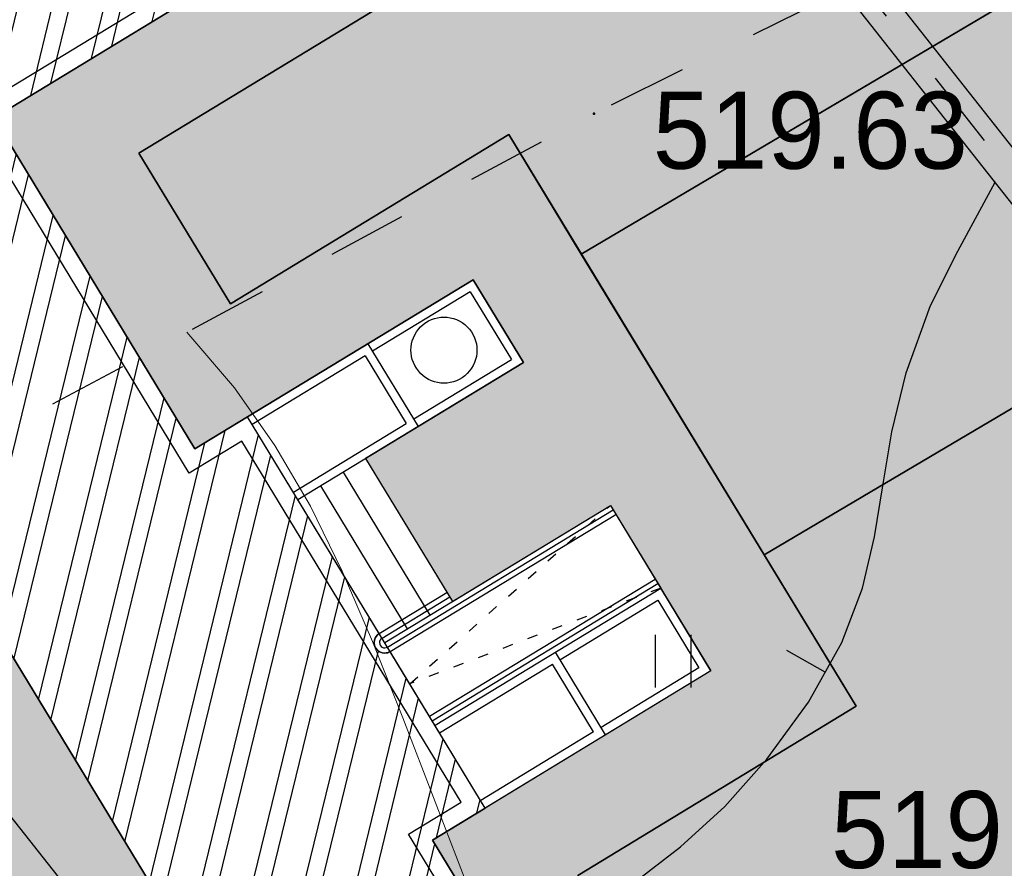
# Model space of a CAD drawing. Header units: millimetres. Extents: x 767170 to 66149698, y -983507 to 2493658.
# Tile 101 of 226: x 1944117 to 1955304, y -605624 to -595983. Entities that reach past the tile are written whole.
import ezdxf

# ---------------------------------------------------------------- set-up
doc = ezdxf.new("R2010")
doc.units = ezdxf.units.MM
doc.linetypes.add('ACAD_ISO03W100', pattern=[30, 12, -18])
doc.linetypes.add('Д_ТРОТ_ТРУБА', pattern=[3, 1.5, -1.5])
for name, color, linetype in [('(004) Точки рельефа', 7, 'Continuous'), ('(025) Дорога', 7, 'Continuous'), ('(028) Гидротехн.', 7, 'Continuous'), ('(031) Горизонтали', 42, 'Continuous'), ('(036) Растительность', 7, 'Continuous'), ('(038) Деревья', 7, 'Continuous')]:
    doc.layers.add(name, color=color, linetype=linetype)
doc.layers.add('(032) Горизонтали утолщенные', color=32, linetype='Continuous', lineweight=30)
doc.layers.add('(042) Бергштрих', color=32, linetype='Continuous', lineweight=30)
doc.styles.add('D-431', font='txt')

# ---------------------------------------------------------------- blocks, each defined once
blk = doc.blocks.new('d')
at = {"layer": '(038) Деревья'}
blk.add_ellipse((0, 0), major_axis=(0.2651650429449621, 0.2651650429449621), ratio=0.9999999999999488, start_param=5.497787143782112, end_param=11.7809724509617, dxfattribs=at)
blk = doc.blocks.new('I04010')
for p, q in [((-0.4122729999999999, 0.0071460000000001), (-0.4122729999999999, 1.207145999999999)), ((0.3877269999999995, 1.207145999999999), (0.3877269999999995, 0.0071460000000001))]:
    blk.add_line(p, q)
blk = doc.blocks.new('A$C05d28b1e')
at = {"layer": '(004) Точки рельефа', "color": 7, "linetype": 'ByBlock', "lineweight": -2}
blk.add_point((-88825, 45949), dxfattribs=at)
at = {"layer": '(025) Дорога', "linetype": 'Д_ТРОТ_ТРУБА', "ltscale": 600, "flags": 128}
blk.add_lwpolyline([(27458.57960636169, 120221.9437040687), (8937.008527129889, 104733.4515533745), (7548.837046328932, 103432.7858590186), (-2273, 96670), (-15701.8629812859, 86136.91784507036), (-17766.72999620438, 85380.62311403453), (-18644.00000000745, 85674), (-40042.99999999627, 104576), (-45955.00000000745, 113584), (-51231.00000000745, 109004.9999999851), (-44895.00000000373, 102103), (-42025, 99008), (-25117.39768446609, 82840.66341361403), (-25117.39768446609, 81951.40475049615), (-25407.00000000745, 81084), (-32229, 76172), (-32638.94556894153, 76059.59519268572), (-33387.77804066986, 76494.72050660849), (-37188, 78427), (-42917.99999999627, 74170), (-43534.00000000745, 73566), (-56171.00000000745, 68379), (-72915, 59805), (-96929.00000000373, 47597), (-121277.9999999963, 30068), (-138829.0000000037, 14906), (-139804.1467532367, 14023.57079766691), (-138021.2970127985, 12053.3955911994), (-129914.0000000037, 19515.9999999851), (-105640.0000000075, 36924), (-88825.00000000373, 45949), (-78921.00000000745, 50853), (-56719.00000000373, 62542), (-42094.00000000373, 71045), (-39915.68751339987, 71829.24353212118), (-37271.13151793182, 72175.962139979), (-35502.58111401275, 71928.30599150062), (-34406.00000000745, 71614), (-29497.00000001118, 64248), (-29370.25252237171, 62877.85903450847), (-30299.91072109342, 61153.22491647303), (-32642.77542263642, 58415.5667077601), (-31513, 56567), (-31513, 56567), (-31513, 56567)], dxfattribs=at)
at = {"layer": '(028) Гидротехн.', "ltscale": 600}
for points in [[(-50702.00000000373, -33563), (-51880.00000000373, -32135), (-92935.00000000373, 19873)], [(-51024.39089181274, -33800.77408502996), (-52191.29833243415, -32386.22075293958), (-93248.96469539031, 19625.15696488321)], [(-61833.59640229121, -41479.26027232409), (-63011.59640229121, -40051.26027232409), (-104066.5964022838, 11956.73972767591)]]:
    blk.add_lwpolyline(points, dxfattribs=at)
at = {"layer": '(028) Гидротехн.', "color": 3, "linetype": 'Д_ТРОТ_ТРУБА', "ltscale": 600, "flags": 128}
for points in [[(-50870.11093271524, -33673.50392268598), (-52035.64916621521, -32260.61037646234), (-93091.9823477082, 19749.07848244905)], [(-62001.70733500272, -41589.76419501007), (-63167.24556851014, -40176.87064878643), (-104223.5787499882, 11832.81821012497)]]:
    blk.add_lwpolyline(points, dxfattribs=at)
at = {"layer": '(031) Горизонтали', "color": 42, "linetype": 'Continuous', "lineweight": 0, "ltscale": 600}
blk.add_lwpolyline([(-87533.62717611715, 27673.95928306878), (-87772.57438794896, 28560.12617702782), (-88010.8514576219, 29429.59519729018), (-88243.1288738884, 30328.24301752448), (-88475.62290972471, 31251.80772520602), (-88714.54983810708, 32196.02740781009), (-88966.12593202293, 33156.6401527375), (-89236.56746445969, 34129.38404750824), (-89532.0907083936, 35109.99717952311), (-89858.91193680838, 36094.21763625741), (-90223.24742268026, 37077.78350517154), (-90629.59422547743, 38129.40604718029), (-90995.27349851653, 39083.57642875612), (-91340.17442015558, 39952.88432221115), (-91684.18616875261, 40749.91939993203), (-92047.1979226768, 41487.2713342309), (-92449.09886028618, 42177.52979747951), (-92909.77815994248, 42833.28446193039), (-93449.125, 43467.125)], dxfattribs=at)
at = {"layer": '(032) Горизонтали утолщенные', "color": 32, "linetype": 'Continuous', "lineweight": 30, "ltscale": 600}
blk.add_lwpolyline([(-86067.74856149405, -10843.99291156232), (-85333.28349089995, -10516.18058536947), (-84427.76677989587, -10070.37321992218), (-83726.71466666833, -9648.237333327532), (-82952.8980816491, -9113.69134260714), (-82272.33175618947, -8655.394572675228), (-81667.91661557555, -8235.12986664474), (-81122.55358512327, -7814.680067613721), (-80619.14359013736, -7355.828018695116), (-80140.58755591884, -6820.356563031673), (-79669.78640776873, -6170.048543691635), (-79288.66488866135, -5491.581078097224), (-79055.66011576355, -4876.442074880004), (-78918.44157565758, -4293.630564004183), (-78824.678754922, -3712.145575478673), (-78722.04114015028, -3100.986139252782), (-78558.19821792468, -2429.151285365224), (-78280.81947483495, -1665.640043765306), (-77972.61819381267, -1045.99349963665), (-77548.45053526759, -264.0731030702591)], dxfattribs=at)
at = {"layer": '(042) Бергштрих', "color": 32, "linetype": 'Continuous', "lineweight": 30, "ltscale": 600}
blk.add_line((-79479.22564821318, -5830.81481090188), (-79915.15512927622, -5585.9362950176), dxfattribs=at)
at = {"layer": '(036) Растительность', "linetype": 'Continuous', "xscale": 500, "yscale": 500, "zscale": 500}
blk.add_blockref('I04010', (-81199.59892622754, -6009.948319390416), dxfattribs=at)
at = {"layer": '(038) Деревья', "linetype": 'Continuous', "xscale": 1000, "yscale": 1000, "zscale": 1000}
blk.add_blockref('d', (-90529.26976335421, 43260.90561242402), dxfattribs=at)
at = {"layer": '(004) Точки рельефа', "linetype": 'ByBlock', "char_height": 875, "attachment_point": 4, "style": 'D-431'}
for s, insert in [('519.63', (-88156.41908337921, 45753.21846058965)), ('519.78', (-86131.51535568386, 37808.4941033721))]:
    blk.add_mtext(s, dxfattribs=dict(at, insert=insert))
blk = doc.blocks.new('A$C2cdd6916')
h = blk.add_hatch(color=1)
h.dxf.hatch_style = 1
h.paths.add_polyline_path([(16401.23765453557, -4652.59326917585), (12042.87668835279, -7301.11921551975), (10692.64777453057, -5079.209703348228), (11718.14447245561, -4456.027127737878), (9225.414170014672, -354.0403360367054), (9994.536693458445, 113.3465956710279), (7294.078865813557, 4557.165620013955), (6524.956342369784, 4089.778688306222), (4032.226039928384, 8191.765480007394), (3006.729342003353, 7568.582904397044), (1656.500428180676, 9790.492416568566), (26610.25341102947, 24954.60175641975), (28168.20985005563, 22390.86001160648), (31159.24188567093, 24208.47585713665), (35090.31256105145, 26597.34239697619), (27092.80284071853, 39757.8833536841), (26750.97060807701, 39550.15582848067), (23865.78187938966, 40254.20554253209), (20705.81327177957, 41025.30761030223), (19934.71120400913, 37865.33900269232), (16774.7425963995, 38636.44107046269), (16003.64052862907, 35476.47246285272), (12843.67192101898, 36247.57453062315), (12072.56985324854, 33087.60592301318), (8912.601245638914, 33858.7079907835), (8141.499177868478, 30698.73938317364), (4981.530570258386, 31469.84145094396), (4210.42850248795, 28309.87284333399), (1050.459894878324, 29080.97491110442), (279.3578271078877, 25921.00630349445), (-2880.610780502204, 26692.10837126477), (-3651.71284827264, 23532.13976365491), (-4355.762562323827, 20646.95103496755), (-16319.89070478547, 13376.48765284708), (-19205.07943347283, 14080.53736689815), (-22365.04804108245, 14851.6394346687), (-23136.15010885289, 11691.67082705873), (-26296.11871646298, 12462.77289482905), (-27067.22078423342, 9302.804287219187), (-30227.18939184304, 10073.90635498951), (-30998.29145961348, 6913.937747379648), (-34158.26006722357, 7685.039815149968), (-34929.36213499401, 4525.071207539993), (-38089.33074260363, 5296.17327531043), (-38860.43281037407, 2136.204667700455), (-42020.40141798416, 2907.306735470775), (-42791.5034857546, -252.6618721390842), (-45951.47209336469, 518.4401956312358), (-46722.57416113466, -2641.528411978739), (-47426.62387518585, -5526.717140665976), (-47768.45610782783, -5734.444665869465), (-39770.94638749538, -18894.98562257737), (-32848.84367649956, -14688.50323720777), (-34406.80011552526, -12124.76149239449), (-9453.047132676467, 3039.347847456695), (-8102.818218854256, 817.4383352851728), (-9128.314916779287, 194.2557596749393), (-6635.584614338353, -3907.731032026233), (-7404.707137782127, -4375.117963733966), (-4704.249310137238, -8818.93698807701), (-3935.126786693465, -8351.550056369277), (-1442.396484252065, -12453.53684807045), (-416.8997863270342, -11830.3542724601), (933.3291274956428, -14052.2637846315), (-3425.031838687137, -16700.7897309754), (-1867.075399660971, -19264.53147578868), (-17591.35810118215, -28819.99763514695), (-15929.53789955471, -31554.65549628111), (-15758.62178323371, -31450.79173367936), (-14927.71168242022, -32818.12066424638), (-15440.46003138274, -33129.71195205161), (-13674.77606715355, -36035.28592950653), (-13162.02771819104, -35723.69464170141), (-12331.11761737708, -37091.02357226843), (-12502.03373369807, -37194.88733487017), (-12294.30620849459, -37536.71956751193), (-10840.21353207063, -39929.54519600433), (952.998494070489, -32762.9455764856), (1160.726019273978, -33104.77780912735), (5091.79669465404, -30715.91126928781), (5507.251745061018, -31399.57573457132), (10207.44494388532, -28543.32226302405), (9791.989893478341, -27859.65779774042), (12013.89940564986, -26509.4288839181), (12844.80950646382, -27876.75781448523), (18826.87357769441, -24241.52612342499), (17995.96347688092, -22874.19719285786), (20217.87298905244, -21523.96827903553), (20633.32803945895, -22207.63274431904), (25333.52123828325, -19351.37927277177), (24918.06618787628, -18667.71480748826), (28849.1368632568, -16278.8482676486), (28641.40933805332, -15937.01603500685), (40434.62136419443, -8770.416415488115), (38772.80116256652, -6035.758554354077), (38601.885046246, -6139.622316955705), (37770.97494543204, -4772.293386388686), (38283.72329439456, -4460.70209858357), (36518.03933016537, -1555.128121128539), (36005.29098120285, -1866.719408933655), (35174.3808803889, -499.3904783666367), (35345.29699670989, -395.5267157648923), (35137.5694715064, -53.69448312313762), (33683.47679508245, 2339.131145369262), (17959.19409356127, -7216.335013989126)])
h = blk.add_hatch()
h.set_pattern_fill('ANSI32', color=1, scale=60, angle=31.28656990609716)
h.set_pattern_definition([(76.28656990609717, (-422045.4139063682, -371330.9128626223), (-555.2085801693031, 135.4831447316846), []), (76.28656990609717, (-421815.1832319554, -371191.004323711), (-555.2085801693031, 135.4831447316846), [])])
edge = h.paths.add_edge_path()
edge.add_line((12558.27843827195, 1671.303034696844), (13156.4848453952, 2034.826203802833))
edge.add_line((13156.48484539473, 2034.826203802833), (12076.30171433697, 3812.353813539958))
edge.add_arc((12013.98345677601, 3914.903483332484), 120, 121.28656990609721, 301.28656990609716, ccw=False)
edge.add_line((11951.66519921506, 4017.45315312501), (10456.02701775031, 6478.64522814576))
edge.add_line((10456.02701775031, 6478.64522814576), (9857.820610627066, 6115.122059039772))
edge.add_line((9857.820610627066, 6115.122059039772), (7572.817833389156, 9875.27661809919))
edge.add_line((7572.817833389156, 9875.27661809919), (28168.20985005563, 22390.86001160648))
edge.add_line((28168.20985005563, 22390.86001160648), (26610.25341102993, 24954.60175641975))
edge.add_line((26610.25341102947, 24954.60175641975), (1656.500428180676, 9790.492416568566))
edge.add_line((1656.500428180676, 9790.492416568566), (3006.729342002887, 7568.582904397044))
edge.add_line((3006.729342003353, 7568.582904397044), (4032.22603992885, 8191.765480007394))
edge.add_line((4032.226039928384, 8191.765480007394), (6524.956342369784, 4089.778688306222))
edge.add_line((6524.956342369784, 4089.778688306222), (7294.078865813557, 4557.165620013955))
edge.add_line((7294.078865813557, 4557.165620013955), (9994.536693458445, 113.3465956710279))
edge.add_line((9994.536693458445, 113.3465956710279), (9225.414170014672, -354.0403360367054))
edge.add_line((9225.414170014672, -354.0403360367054), (11718.14447245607, -4456.027127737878))
edge.add_line((11718.14447245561, -4456.027127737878), (10692.64777453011, -5079.209703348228))
edge.add_line((10692.64777453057, -5079.209703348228), (12042.87668835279, -7301.11921551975))
edge.add_line((12042.87668835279, -7301.11921551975), (16401.2376545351, -4652.59326917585))
edge.add_line((16401.23765453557, -4652.59326917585), (12558.27843827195, 1671.303034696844))
edge = h.paths.add_edge_path()
edge.add_line((-3935.126786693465, -8351.550056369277), (-4704.249310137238, -8818.93698807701))
edge.add_line((-4704.249310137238, -8818.93698807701), (-7404.707137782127, -4375.117963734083))
edge.add_line((-7404.707137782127, -4375.117963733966), (-6635.584614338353, -3907.731032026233))
edge.add_line((-6635.584614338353, -3907.731032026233), (-9128.314916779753, 194.2557596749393))
edge.add_line((-9128.314916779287, 194.2557596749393), (-8102.81821885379, 817.4383352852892))
edge.add_line((-8102.818218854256, 817.4383352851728), (-9453.047132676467, 3039.347847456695))
edge.add_line((-9453.047132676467, 3039.347847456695), (-34406.80011552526, -12124.76149239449))
edge.add_line((-34406.80011552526, -12124.76149239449), (-32848.84367649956, -14688.50323720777))
edge.add_line((-32848.84367649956, -14688.50323720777), (-12253.45165983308, -2172.919843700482))
edge.add_line((-12253.45165983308, -2172.919843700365), (-9968.44888259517, -5933.074402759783))
edge.add_line((-9968.44888259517, -5933.074402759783), (-10566.65528971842, -6296.597571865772))
edge.add_line((-10566.65528971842, -6296.597571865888), (-9071.017108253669, -8757.789646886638))
edge.add_arc((-9008.698850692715, -8860.339316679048), 120, -58.71343009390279, 121.28656990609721, ccw=False)
edge.add_line((-8946.380593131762, -8962.888986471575), (-7866.197462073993, -10740.4165962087))
edge.add_line((-7866.197462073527, -10740.41659620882), (-7267.991054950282, -10376.89342710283))
edge.add_line((-7267.991054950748, -10376.89342710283), (-3425.031838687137, -16700.78973097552))
edge.add_line((-3425.031838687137, -16700.7897309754), (933.3291274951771, -14052.2637846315))
edge.add_line((933.3291274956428, -14052.2637846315), (-416.8997863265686, -11830.35427245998))
edge.add_line((-416.8997863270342, -11830.3542724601), (-1442.396484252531, -12453.53684807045))
edge.add_line((-1442.396484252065, -12453.53684807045), (-3935.126786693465, -8351.550056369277))
h.paths.add_polyline_path([(41974.21412434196, 4100.856020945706), (35137.5694715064, -53.69448312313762), (35345.29699670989, -395.5267157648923), (35174.3808803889, -499.3904783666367), (36005.29098120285, -1866.719408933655), (36518.03933016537, -1555.128121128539), (38283.72329439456, -4460.70209858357), (37770.97494543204, -4772.293386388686), (38601.885046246, -6139.622316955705), (38772.80116256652, -6035.758554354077), (38980.52868777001, -6377.590786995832), (45817.17334060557, -2223.040282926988)])
h.paths.add_polyline_path([(-15440.46003138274, -33129.71195205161), (-14927.71168242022, -32818.12066424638), (-15758.62178323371, -31450.79173367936), (-15929.53789955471, -31554.65549628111), (-16137.2654247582, -31212.82326363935), (-22973.91007759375, -35367.37376770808), (-19130.95086132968, -41691.27007158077), (-12294.30620849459, -37536.71956751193), (-12502.03373369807, -37194.88733487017), (-12331.11761737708, -37091.02357226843), (-13162.02771819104, -35723.69464170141), (-13674.77606715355, -36035.28592950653)])
h.paths.add_polyline_path([(22981.42408176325, -31078.1707762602), (16999.36001053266, -34713.40246732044), (12844.80950646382, -27876.75781448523), (18826.87357769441, -24241.52612342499)])
h.paths.add_polyline_path([(31886.28822388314, 23012.0630428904), (28895.25618826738, 21194.44719736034), (28168.20985005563, 22390.86001160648), (31159.24188567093, 24208.47585713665)])
h.paths.add_polyline_path([(-35112.82937390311, -17702.53189698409), (-32121.79733828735, -15884.91605145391), (-32848.84367649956, -14688.50323720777), (-35839.87571211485, -16506.11908273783)])
for p, q in [((13019.76876256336, 8036.601667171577), (10456.02701775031, 6478.64522814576)), ((12986.24258570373, 7899.211727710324), (11875.28782961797, 7224.097270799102)), ((11789.82977145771, 7172.16538949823), (10507.95889905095, 6393.18716998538)), ((11027.27771205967, 5538.606588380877), (13591.01945687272, 7096.563027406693)), ((12342.67476132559, 6454.974747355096), (13453.62951741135, 7130.089204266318)), ((10975.34583075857, 5624.064646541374), (12257.21670316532, 6403.042866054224)), ((12013.98345677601, 3914.903483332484), (14577.72520158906, 5472.859922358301)), ((12585.23415108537, 2974.864843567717), (15148.97589589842, 4532.821282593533)), ((12585.23415108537, 2974.864843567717), (15148.97589589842, 4532.821282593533)), ((14004.4949629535, 3720.316886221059), (15115.44971903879, 4395.431343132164)), ((14004.4949629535, 3720.316886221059), (15115.44971903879, 4395.431343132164)), ((15115.44971903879, 4395.431343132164), (15582.83665074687, 3626.308819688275)), ((12637.16603238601, 2889.40678540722), (13919.03690479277, 3668.385004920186)), ((12637.16603238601, 2889.40678540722), (13919.03690479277, 3668.385004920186)), ((15720.22659020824, 3592.78264282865), (13156.48484539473, 2034.826203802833)), ((15582.83665074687, 3626.308819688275), (14471.88189466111, 2951.194362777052)), ((14386.42383650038, 2899.26248147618), (13104.55296409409, 2120.284261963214))]:
    blk.add_line(p, q)
at = {"color": 1}
for p, q in [((12045.14258555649, 3863.628648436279), (14608.88433036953, 5421.585087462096)), ((12076.30171433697, 3812.353813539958), (14640.04345915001, 5370.310252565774)), ((12522.91589352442, 3077.414513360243), (15086.65763833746, 4635.37095238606)), ((12522.91589352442, 3077.414513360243), (15086.65763833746, 4635.37095238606)), ((11951.66519921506, 4017.45315312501), (12720.78772265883, 4484.84008483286)), ((12554.0750223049, 3026.139678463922), (15117.81676711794, 4584.096117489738)), ((12554.0750223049, 3026.139678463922), (15117.81676711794, 4584.096117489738)), ((11982.82432799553, 3966.178318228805), (12751.94685143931, 4433.565249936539))]:
    blk.add_line(p, q, dxfattribs=at)
for points in [[(40434.62136419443, -8770.416415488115), (38772.80116256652, -6035.758554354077), (38601.885046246, -6139.622316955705), (37770.97494543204, -4772.293386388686), (38283.72329439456, -4460.70209858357), (36518.03933016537, -1555.128121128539), (36005.29098120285, -1866.719408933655), (35174.3808803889, -499.3904783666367), (35345.29699670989, -395.5267157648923), (33683.47679508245, 2339.131145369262), (17959.19409356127, -7216.335013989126), (12558.27843827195, 1671.303034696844), (13156.48484539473, 2034.826203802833), (10456.02701775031, 6478.64522814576), (9857.820610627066, 6115.122059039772), (7572.817833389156, 9875.27661809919), (35090.31256105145, 26597.34239697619)], [(40434.62136419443, -8770.416415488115), (38772.80116256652, -6035.758554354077), (38601.885046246, -6139.622316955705), (37770.97494543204, -4772.293386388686), (38283.72329439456, -4460.70209858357), (36518.03933016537, -1555.128121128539), (36005.29098120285, -1866.719408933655), (35174.3808803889, -499.3904783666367), (35345.29699670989, -395.5267157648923), (35137.5694715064, -53.69448312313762), (33683.47679508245, 2339.131145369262), (17959.19409356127, -7216.335013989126), (16401.23765453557, -4652.59326917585), (12042.87668835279, -7301.11921551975), (10692.64777453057, -5079.209703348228), (11718.14447245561, -4456.027127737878), (9225.414170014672, -354.0403360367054), (9994.536693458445, 113.3465956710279), (7294.078865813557, 4557.165620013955)], [(13591.01945687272, 7096.563027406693), (13019.76876256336, 8036.601667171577)], [(12986.24258570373, 7899.211727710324), (13453.62951741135, 7130.089204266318)], [(11823.35594831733, 7309.555328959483), (12394.60664262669, 6369.516689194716)], [(11789.82977145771, 7172.16538949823), (12257.21670316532, 6403.042866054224)], [(11796.40023550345, 6005.99352008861), (12783.10598021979, 4382.290415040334)], [(11540.02606102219, 5850.19787618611), (12526.73180573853, 4226.494771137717)], [(11283.65188654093, 5694.402232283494), (12270.35763125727, 4070.699127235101)], [(14577.72520158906, 5472.859922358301), (15148.97589589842, 4532.821282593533)], [(15720.22659020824, 3592.78264282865), (15148.97589589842, 4532.821282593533)], [(14523.81377596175, 2865.736304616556), (13952.56308165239, 3805.774944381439)], [(14523.81377596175, 2865.736304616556), (13952.56308165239, 3805.774944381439)], [(14386.42383650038, 2899.26248147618), (13919.03690479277, 3668.385004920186)], [(14386.42383650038, 2899.26248147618), (13919.03690479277, 3668.385004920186)]]:
    blk.add_lwpolyline(points)
at = {"color": 2, "lineweight": 30}
blk.add_lwpolyline([(40159.8414852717, -8703.364061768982), (38705.74880884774, -6310.538433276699), (38534.83269252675, -6414.402195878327), (37496.1950665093, -4705.241032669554), (38008.94341547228, -4393.64974486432), (36450.98697644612, -1829.90800005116), (35938.2386274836, -2141.499287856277), (34899.60100146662, -432.3381246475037), (35070.51711778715, -328.4743620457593), (33616.4244413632, 2064.35126644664), (17892.14173984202, -7491.114892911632), (12283.49855934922, 1738.355388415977), (12881.704966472, 2101.878557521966), (10388.97466403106, 6203.865349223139), (9790.768256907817, 5840.34218011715), (7298.037954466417, 9942.328971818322), (34815.53268212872, 26664.39475069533)], dxfattribs=at)
blk.add_lwpolyline([(12558.27843827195, 1671.303034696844), (13156.48484539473, 2034.826203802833), (12076.30171433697, 3812.353813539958, -1), (11951.66519921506, 4017.45315312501), (10456.02701775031, 6478.64522814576), (9857.820610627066, 6115.122059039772), (7572.817833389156, 9875.27661809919), (28168.20985005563, 22390.86001160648), (26610.25341102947, 24954.60175641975), (1656.500428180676, 9790.492416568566), (3006.729342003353, 7568.582904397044), (4032.226039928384, 8191.765480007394), (6524.956342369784, 4089.778688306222), (7294.078865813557, 4557.165620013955), (9994.536693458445, 113.3465956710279), (9225.414170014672, -354.0403360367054), (11718.14447245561, -4456.027127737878), (10692.64777453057, -5079.209703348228), (12042.87668835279, -7301.11921551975), (16401.23765453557, -4652.59326917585)], format="xyb", close=True)
at = {"linetype": 'ACAD_ISO03W100', "ltscale": 10}
blk.add_lwpolyline([(15148.97589589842, 4532.821282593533), (12299.22414867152, 3445.517144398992), (14577.72520158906, 5472.859922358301)], dxfattribs=at)
at = {"color": 1}
for radius in [120, 60]:
    blk.add_arc((12013.98345677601, 3914.903483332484), radius, 121.2865699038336, 301.2865699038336, dxfattribs=at)

msp = doc.modelspace()

# ---------------------------------------------------------------- hatches: boundary and pattern name
at = {"true_color": 0x7abf6e, "transparency": 33554687}
h = msp.add_hatch(color=83, dxfattribs=at)
h.dxf.hatch_style = 1
h.paths.add_polyline_path([(1962864.632547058, -591334.281971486), (1961433.336692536, -588913.0932573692), (1960664.290039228, -589380.4340836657), (1960170.93716687, -588568.582531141), (1945472.15116327, -597500.8661148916), (1946510.788789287, -599210.0272781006), (1949672.736941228, -597288.5476699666), (1950497.233115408, -598645.3219720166)], flags=17)
h = msp.add_hatch(color=83, dxfattribs=at)
h.dxf.hatch_style = 1
edge = h.paths.add_edge_path(flags=17)
edge.add_line((1961717.472688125, -596659.086377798), (1952574.662052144, -602063.8971988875))
edge.add_line((1952574.662052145, -602063.8971988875), (1953619.559920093, -603783.3600901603))
edge.add_line((1953619.559920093, -603783.3600901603), (1950457.611768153, -605704.8396982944))
edge.add_line((1950457.611768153, -605704.8396982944), (1953755.286230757, -611131.4263914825))
edge.add_line((1953755.286230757, -611131.4263914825), (1957558.169818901, -608820.4576735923))
edge.add_line((1957558.169818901, -608820.4576735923), (1958415.045860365, -610230.5156332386))
edge.add_line((1958415.045860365, -610230.5156332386), (1969314.892280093, -603615.6909413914))
edge.add_line((1969314.892280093, -603615.6909413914), (1965826.63326537, -597714.9309191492))
edge.add_arc((1963244.130950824, -599241.5879845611), 3000.000000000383, 30.58963448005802, 120.5896610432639)

# ---------------------------------------------------------------- next in the draw order: block references
at = {"color": 5, "lineweight": 50}
msp.add_blockref('A$C05d28b1e', (2032748.063139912, -597565.0480394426), dxfattribs=at)

# ---------------------------------------------------------------- next in the draw order: hatches: boundary and pattern name
at = {"true_color": 0x939598}
h = msp.add_hatch(color=252, dxfattribs=at)
h.dxf.hatch_style = 1
edge = h.paths.add_edge_path(flags=16)
edge.add_line((1880427.270110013, -639484.9940303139), (1867770.281991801, -647176.5004474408))
edge.add_arc((1866212.325555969, -644612.7587006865), 3000.000000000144, 211.286569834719, 301.28656983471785, ccw=False)
edge.add_line((1863648.583809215, -646170.7151365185), (1849710.570223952, -623234.6005741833))
edge.add_arc((1852274.311970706, -621676.6441383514), 2999.999999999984, 121.28656983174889, 211.2865698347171, ccw=False)
edge.add_line((1850716.355535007, -619112.9023915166), (1864253.704478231, -610886.410805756))
edge.add_arc((1865811.66091393, -613450.1525525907), 2999.999999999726, 29.088455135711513, 121.2865698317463, ccw=False)
edge.add_line((1868433.271513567, -611991.6746254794), (1876107.627853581, -625786.3118650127))
edge.add_line((1876107.627853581, -625786.3118650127), (1877080.662450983, -627535.339235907))
edge.add_line((1877080.662450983, -627535.339235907), (1879026.731645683, -631033.3939775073))
edge.add_line((1879026.731645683, -631033.3939775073), (1879999.766243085, -632782.4213484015))
edge.add_line((1879999.766243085, -632782.4213484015), (1881490.924273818, -635462.7743564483))
edge.add_arc((1878869.313674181, -636921.2522835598), 3000.000000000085, -58.71343016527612, 29.088455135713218, ccw=False)
edge = h.paths.add_edge_path(flags=16)
edge.add_line((1939772.024585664, -650296.191755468), (1947878.067849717, -665367.2723044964))
edge.add_arc((1945235.984964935, -666788.3275567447), 2999.999999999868, -61.726229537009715, 28.273770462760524, ccw=False)
edge.add_line((1946657.040217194, -669430.4104415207), (1918933.76865556, -684341.487186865))
edge.add_arc((1917512.713403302, -681699.4043020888), 2999.999999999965, 209.0884551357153, 298.27377046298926, ccw=False)
edge.add_line((1914891.102803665, -683157.8822292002), (1907381.915698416, -669660.1362956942))
edge.add_arc((1910003.526298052, -668201.6583685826), 2999.999999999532, 121.28656990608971, 209.0884551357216, ccw=False)
edge.add_line((1908445.569859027, -665637.9166237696), (1935571.985261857, -649153.5052629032))
edge.add_arc((1937129.941700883, -651717.2470077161), 2999.999999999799, 28.273770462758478, 121.2865699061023, ccw=False)
edge = h.paths.add_edge_path(flags=16)
edge.add_line((1976178.983053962, -650225.9773043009), (1970787.97263227, -640746.64066798))
edge.add_line((1970787.97263227, -640746.64066798), (1966845.925335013, -633815.1027105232))
edge.add_arc((1969453.701191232, -632332.0298587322), 3000.000000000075, 120.09939656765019, 209.6273998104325, ccw=False)
edge.add_line((1967949.196314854, -629736.5597516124), (1991375.965033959, -616156.8665472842))
edge.add_arc((1992880.469910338, -618752.3366544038), 2999.999999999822, 29.878037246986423, 120.0993965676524, ccw=False)
edge.add_line((1995481.733210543, -617257.8704476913), (1998348.35452715, -622247.5027277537))
edge.add_line((1998348.35452715, -622247.5027277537), (2000919.195362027, -626722.3004076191))
edge.add_line((2000919.195362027, -626722.3004076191), (2002845.285739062, -630074.8474161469))
edge.add_arc((2000244.022438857, -631569.3136228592), 2999.999999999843, -59.03634284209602, 29.878037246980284, ccw=False)
edge.add_line((2001787.505243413, -634141.795077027), (1990233.700708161, -641074.0505451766))
edge.add_arc((1991777.183512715, -643646.531999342), 2999.99999999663, 120.9636571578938, 150.6005223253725)
edge.add_line((1989163.528653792, -642173.8445652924), (1986037.705463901, -647721.405289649))
edge.add_arc((1983424.050604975, -646248.7178555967), 3000.000000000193, 298.2737704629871, 330.60052232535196, ccw=False)
edge.add_line((1984845.105857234, -648890.8007403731), (1980207.81416244, -651384.9873372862))
edge.add_arc((1978786.758910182, -648742.9044525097), 3000.000000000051, 209.6273998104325, 298.2737704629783, ccw=False)
edge = h.paths.add_edge_path(flags=16)
edge.add_line((1961667.181190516, -558400.3647992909), (1966677.221861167, -567120.826241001))
edge.add_line((1966677.221861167, -567120.8262410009), (1970161.498557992, -573185.5475844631))
edge.add_line((1970161.498557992, -573185.5475844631), (1974618.857152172, -580944.0122971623))
edge.add_arc((1972017.593851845, -582438.4785036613), 2999.999999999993, -59.41036551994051, 29.87803724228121, ccw=False)
edge.add_line((1973544.250917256, -585020.9808182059), (1964930.634398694, -590112.9563191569))
edge.add_line((1964930.634398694, -590112.9563191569), (1960857.898221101, -592520.5713776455))
edge.add_line((1960857.898221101, -592520.5713776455), (1950497.233115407, -598645.3219720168))
edge.add_line((1950497.233115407, -598645.3219720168), (1952574.662052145, -602063.8971988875))
edge.add_line((1952574.662052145, -602063.8971988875), (1961717.472685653, -596659.086379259))
edge.add_arc((1963244.130950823, -599241.5879845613), 3000.000000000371, 30.60362588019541, 120.58966109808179, ccw=False)
edge.add_line((1965826.260384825, -597714.3003279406), (1968293.686331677, -601887.0498475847))
edge.add_line((1968293.686331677, -601887.0498475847), (1971711.755776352, -599809.9282688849))
edge.add_line((1971711.755776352, -599809.9282688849), (1969269.969684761, -595679.3881652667))
edge.add_arc((1971852.471999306, -594152.7310998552), 2999.999999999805, 120.58963448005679, 210.5896344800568, ccw=False)
edge.add_line((1970325.814933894, -591570.2287853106), (1975472.875033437, -588527.5226383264))
edge.add_arc((1976999.532098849, -591110.0249528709), 2999.999999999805, 29.878037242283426, 120.58963448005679, ccw=False)
edge.add_line((1979600.795399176, -589615.5587463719), (1985817.426371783, -600436.2075709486))
edge.add_line((1985817.426371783, -600436.2075709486), (1980132.892931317, -603702.060406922))
edge.add_line((1980132.892931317, -603702.060406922), (1982210.79604218, -607121.4159251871))
edge.add_line((1982210.79604218, -607121.4159251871), (1987810.047980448, -603904.5586380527))
edge.add_line((1987810.047980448, -603904.5586380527), (1990500.142011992, -608586.928067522))
edge.add_arc((1987898.878711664, -610081.3942740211), 3000.000000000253, -59.90060343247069, 29.878037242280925, ccw=False)
edge.add_line((1989403.383588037, -612676.8643811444), (1960880.314669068, -629210.7077723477))
edge.add_line((1960880.314669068, -629210.7077723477), (1964534.702022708, -635224.2940161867))
edge.add_line((1964534.702022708, -635224.2940161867), (1963409.616454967, -635864.1434332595))
edge.add_line((1963409.616454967, -635864.1434332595), (1972585.133428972, -651998.0046958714))
edge.add_arc((1969977.357572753, -653481.0775476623), 3000.000000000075, -61.72622953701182, 29.627399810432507, ccw=False)
edge.add_line((1971398.412825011, -656123.1604324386), (1955463.983166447, -664693.5596006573))
edge.add_arc((1954042.927914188, -662051.4767158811), 2999.999999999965, 208.2737704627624, 298.27377046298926, ccw=False)
edge.add_line((1951400.845029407, -663472.5319681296), (1942878.026545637, -647626.5662251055))
edge.add_arc((1945520.109430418, -646205.5109728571), 2999.999999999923, 120.0993965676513, 208.2737704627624, ccw=False)
edge.add_line((1944015.60455404, -643610.0408657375), (1946516.52934272, -642160.3406631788))
edge.add_line((1946516.52934272, -642160.3406631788), (1944591.162648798, -638991.9960011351))
edge.add_line((1944591.162648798, -638991.9960011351), (1920129.358980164, -653857.1533879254))
edge.add_line((1920129.358980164, -653857.1533879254), (1906696.309750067, -662020.2632589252))
edge.add_arc((1905138.353311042, -659456.521514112), 2999.999999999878, 209.0884782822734, 301.28656990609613, ccw=False)
edge.add_line((1902516.743300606, -660915.0005003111), (1891323.472172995, -640795.1223127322))
edge.add_arc((1893945.082772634, -639336.6443856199), 3000.000000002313, 120.58963448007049, 209.0884551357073, ccw=False)
edge.add_line((1892418.42570722, -636754.142071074), (1903041.634522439, -630474.1876626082))
edge.add_arc((1904376.635843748, -633160.778713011), 3000.000000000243, 30.58965835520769, 116.42336694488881, ccw=False)
edge.add_line((1906959.137522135, -631634.1205714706), (1910189.363449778, -637098.3902648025))
edge.add_line((1910189.363449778, -637098.3902648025), (1913685.657572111, -635071.7086467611))
edge.add_line((1913685.657572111, -635071.7086467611), (1910422.340058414, -629631.695035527))
edge.add_arc((1912984.976892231, -628071.9218283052), 2999.999999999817, 120.589634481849, 211.3271806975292, ccw=False)
edge.add_line((1911458.319826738, -625489.4195138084), (1923775.464070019, -618217.2974388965))
edge.add_line((1923775.464070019, -618217.2974388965), (1921698.035133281, -614798.722212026))
edge.add_line((1921698.035133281, -614798.722212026), (1909287.457220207, -622135.2873527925))
edge.add_line((1909287.457220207, -622135.2873527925), (1897140.570620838, -629315.9702684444))
edge.add_line((1897140.570620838, -629315.9702684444), (1890608.477607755, -633177.4444263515))
edge.add_arc((1889081.820542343, -630594.9421118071), 2999.999999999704, 209.0884551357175, 300.5896344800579, ccw=False)
edge.add_line((1886460.209942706, -632053.4200389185), (1873748.146825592, -609203.5168682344))
edge.add_arc((1876369.75742523, -607745.0389411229), 3000.000000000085, 120.0548210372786, 209.0884551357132, ccw=False)
edge.add_line((1874867.272253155, -605148.3991301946), (1891769.453651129, -595368.3453779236))
edge.add_line((1891769.453651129, -595368.3453779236), (1912374.495546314, -583445.717608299))
edge.add_arc((1913876.980718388, -586042.3574192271), 3000.000000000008, 31.28656990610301, 120.05482103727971, ccw=False)
edge.add_line((1916440.722463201, -584484.4009802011), (1919712.527286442, -589868.4171157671))
edge.add_line((1919712.527286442, -589868.4171157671), (1928685.62339329, -584415.569579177))
edge.add_line((1928685.62339329, -584415.569579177), (1925598.058793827, -579334.73544597))
edge.add_arc((1928161.80053864, -577776.7790069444), 3000.000000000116, 120.0548210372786, 211.2865699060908, ccw=False)
edge.add_line((1926659.315366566, -575180.1391960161), (1953848.742367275, -559447.6102815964))
edge.add_line((1953848.742367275, -559447.6102815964), (1957563.432718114, -557298.1911948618))
edge.add_arc((1959065.917890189, -559894.8310057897), 2999.999999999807, 29.878037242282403, 120.0548210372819, ccw=False)
edge = h.paths.add_edge_path(flags=16)
edge.add_line((1958721.111411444, -747458.9423001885), (1947104.752274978, -756998.5940556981))
edge.add_arc((1945200.814969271, -754680.1845284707), 3000.000000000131, 216.0466201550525, 309.39371673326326, ccw=False)
edge.add_line((1942775.199588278, -756445.5145326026), (1939238.506555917, -751585.9942179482))
edge.add_arc((1941664.12193691, -749820.6642138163), 2999.999999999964, 129.393716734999, 216.0466201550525, ccw=False)
edge.add_line((1939760.184631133, -747502.2546866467), (1951105.362188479, -738185.3041915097))
edge.add_arc((1953009.299494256, -740503.7137186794), 2999.999999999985, 39.39371673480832, 129.3937167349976, ccw=False)
edge.add_line((1955327.709021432, -738599.7764129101), (1959135.583632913, -743236.595467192))
edge.add_arc((1956817.174105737, -745140.5327729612), 3000.000000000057, -50.60628326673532, 39.39371673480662, ccw=False)
edge = h.paths.add_edge_path()
edge.add_arc((2000244.022438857, -631569.313622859), 7000.000000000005, 300.9636571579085, 389.8780372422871)
edge.add_line((2006313.636806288, -628082.2258076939), (1997442.134665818, -612640.5163622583))
edge.add_line((1997442.134665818, -612640.5163622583), (1968511.551391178, -562284.0317607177))
edge.add_arc((1971112.814691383, -560789.565554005), 2999.999999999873, 119.87803724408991, 209.8780372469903, ccw=False)
edge.add_line((1969618.348484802, -558188.3022537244), (1973801.790616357, -555784.8497112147))
edge.add_line((1973801.790616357, -555784.8497112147), (1971766.090861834, -552341.2477086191))
edge.add_line((1971766.090861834, -552341.2477086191), (1967163.039712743, -554985.7721549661))
edge.add_arc((1965668.573506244, -552384.5088546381), 3000.000000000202, 228.6798708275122, 299.8780372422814, ccw=False)
edge.add_arc((1959065.91789032, -559894.8310060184), 7000.000000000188, 48.67987082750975, 120.0548210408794)
edge.add_line((1955560.119155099, -553836.0047807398), (1868468.811544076, -604229.3622923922))
edge.add_line((1868468.811544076, -604229.3622923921), (1848086.888142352, -616615.2232234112))
edge.add_line((1848086.888142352, -616615.2232234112), (1843343.965908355, -619497.4426312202))
edge.add_line((1843343.965908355, -619497.4426312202), (1859948.550380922, -646821.612563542))
edge.add_line((1859948.550380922, -646821.612563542), (1860397.892365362, -647561.040687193))
edge.add_arc((1866379.956441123, -643925.8090035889), 6999.999999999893, 211.2865698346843, 301.286569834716)
edge.add_line((1870015.188124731, -649907.8730793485), (1881933.271575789, -642665.3905481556))
edge.add_arc((1883491.228011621, -645229.1322949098), 3000.000000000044, 29.08845513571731, 121.28656983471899, ccw=False)
edge.add_line((1886112.838611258, -643770.6543677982), (1887831.193060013, -646859.3923960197))
edge.add_arc((1885209.582460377, -648317.8703231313), 2999.999999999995, -60.91154486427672, 29.088455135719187, ccw=False)
edge.add_line((1886668.060387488, -650939.4809227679), (1884046.449787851, -652397.9588498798))
edge.add_line((1884046.449787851, -652397.9588498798), (1901548.184913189, -683857.2860455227))
edge.add_line((1901548.184913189, -683857.2860455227), (1903487.351525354, -682778.471479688))
edge.add_arc((1904945.829452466, -685400.0820793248), 2999.999999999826, 15.949142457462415, 119.08845513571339, ccw=False)
edge.add_line((1907830.347397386, -684575.7300759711), (1913466.043012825, -704320.2375012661))
edge.add_line((1913466.043012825, -704320.2375012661), (1933901.402989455, -754449.0506934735))
edge.add_line((1933901.402989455, -754449.0506934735), (1959156.82424267, -789150.7427848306))
edge.add_arc((1956731.208861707, -790916.0727890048), 2999.999999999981, -46.41797687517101, 36.04662015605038, ccw=False)
edge.add_line((1958799.38575203, -793089.2373824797), (1967567.79840826, -784744.4353021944))
edge.add_arc((1965499.590805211, -782571.2999380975), 2999.999999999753, 216.0466201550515, 313.5828328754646, ccw=False)
edge.add_line((1963073.975424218, -784336.6299422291), (1948669.687976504, -764544.7150573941))
edge.add_arc((1951095.303357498, -762779.3850532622), 2999.999999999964, 129.3937167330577, 216.0466201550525, ccw=False)
edge.add_line((1949191.366051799, -760460.9755260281), (1990627.811917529, -726439.6768421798))
edge.add_line((1990627.811917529, -726439.6768421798), (1991893.53149465, -727981.4453271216))
edge.add_line((1991893.53149465, -727981.4453271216), (1994990.747519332, -725445.5449609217))
edge.add_line((1994990.747519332, -725445.5449609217), (1977216.63745039, -703802.1505087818))
edge.add_line((1977216.63745039, -703802.1505087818), (1947077.314029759, -728553.3351284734))
edge.add_line((1947077.314029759, -728553.3351284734), (1948981.251335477, -730871.7446555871))
edge.add_arc((1946662.841808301, -732775.6819613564), 2999.999999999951, -50.60628326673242, 39.39371673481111, ccw=False)
edge.add_line((1948566.779114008, -735094.0914885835), (1939668.19470239, -742401.837005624))
edge.add_arc((1937764.257396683, -740083.4274783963), 3000.000000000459, 202.1786080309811, 309.3937167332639, ccw=False)
edge.add_line((1934986.222623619, -741215.9127099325), (1919036.695335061, -702091.0392125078))
edge.add_arc((1921814.730108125, -700958.5539809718), 3000.000000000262, 165.4416731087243, 202.178608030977, ccw=False)
edge.add_line((1918911.053349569, -700204.4576463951), (1921995.660624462, -688327.0594378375))
edge.add_arc((1924899.337383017, -689081.155772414), 2999.999999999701, 118.2737704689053, 165.4416731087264, ccw=False)
edge.add_line((1923478.282130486, -686439.0728877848), (1986229.336207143, -652688.1578365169))
edge.add_arc((1981966.170449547, -644761.9091826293), 8999.999999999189, 298.2737704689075, 330.6005223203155)
edge.add_line((1989807.135025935, -649179.971485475), (1992128.924868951, -645059.3704923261))
edge.add_arc((1994742.579727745, -646532.0579266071), 2999.999999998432, 120.96365715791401, 150.6005223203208, ccw=False)
edge.add_line((1993199.096923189, -643959.5764724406), (2003845.482316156, -637571.7703492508))
at = {"true_color": 0xb1ab95}
h = msp.add_hatch(color=253, dxfattribs=at)
h.dxf.hatch_style = 1
h.paths.add_polyline_path([(1958804.392146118, -635037.4886383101), (1957765.981204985, -635639.4197953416), (1959232.078138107, -638051.9993869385), (1953250.014066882, -641687.2310779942), (1951708.584048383, -639150.6848780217), (1950673.633396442, -639750.6102242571), (1952847.699944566, -643335.9103515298), (1960880.757411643, -638454.3135092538)])
h.paths.add_polyline_path([(1949095.463562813, -634850.5864251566), (1948264.553461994, -633483.257494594), (1946042.643949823, -634833.4864084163), (1946458.09900023, -635517.1508736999), (1941757.905801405, -638373.4043452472), (1941342.450750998, -637689.7398799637), (1937411.380075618, -640078.6064198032), (1937203.652550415, -639736.7741871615), (1925410.440524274, -646903.3738066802), (1923956.34784785, -644510.5481781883), (1920538.759432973, -646587.3774406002), (1921140.690590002, -647625.7883817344), (1923554.033725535, -646159.2274517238), (1925008.126401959, -648552.0530802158), (1936801.3384281, -641385.453460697), (1937009.065953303, -641727.2856933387), (1940940.136628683, -639338.4191534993), (1941355.59167909, -640022.0836187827), (1948106.778273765, -635919.4649960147), (1947691.323223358, -635235.8005307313), (1947862.239339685, -635131.9367681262), (1948408.319375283, -636030.555078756), (1948693.149440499, -636499.265698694), (1949718.646138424, -635876.0831230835)])
h.paths.add_polyline_path([(1917119.703195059, -648665.0986823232), (1913276.743978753, -642341.2023783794), (1912674.812821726, -641302.7914372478), (1911628.06470522, -641938.8882560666), (1916717.389072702, -650313.7779557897), (1917721.634352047, -649703.5096233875)])
h.paths.add_polyline_path([(1977308.457996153, -616769.7417240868), (1976685.275420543, -615744.2450261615), (1964892.063394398, -622910.8446456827), (1965099.790919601, -623252.6768783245), (1961168.720244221, -625641.5434181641), (1961584.175294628, -626325.2078834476), (1956883.982095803, -629181.4613549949), (1956468.527045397, -628497.7968897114), (1954246.617533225, -629848.0258035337), (1955077.527634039, -631215.3547341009), (1955688.259963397, -632220.3635574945), (1956726.670904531, -631618.4324004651), (1955895.296806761, -630250.3399258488), (1956066.212923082, -630146.4761632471), (1956481.667973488, -630830.1406285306), (1963232.854568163, -626727.5220057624), (1962817.399517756, -626043.8575404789), (1966748.470193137, -623654.9910006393), (1966540.742667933, -623313.1587679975)])
h.paths.add_polyline_path([(1983716.50667049, -609599.183015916), (1982210.79604218, -607121.415925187), (1981169.976228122, -607719.383089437), (1982067.827396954, -609196.8688936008), (1978649.505070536, -611274.1441456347), (1979272.687646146, -612299.64084356)])
h.paths.add_polyline_path([(1978627.182303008, -601224.2933161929), (1974183.110396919, -603924.9048171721), (1974806.292972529, -604950.4015150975), (1978224.868180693, -602872.9725897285), (1979092.073117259, -604300.0275711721), (1980132.892931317, -603702.0604069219)])
h.paths.add_polyline_path([(1927001.438398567, -586843.2270722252), (1929308.8059689, -585441.0662771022), (1930399.375476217, -587235.6854984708), (1931894.891494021, -586326.8775757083), (1932598.941208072, -583441.688847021), (1933370.043275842, -580281.7202394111), (1936530.011883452, -581052.8223071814), (1937301.113951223, -577892.8536995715), (1940461.082558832, -578663.9557673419), (1941232.184626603, -575503.9871597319), (1944392.153234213, -576275.0892275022), (1945163.255301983, -573115.1206198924), (1948323.223909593, -573886.2226876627), (1949094.325977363, -570726.2540800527), (1952254.294584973, -571497.3561478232), (1953025.396652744, -568337.3875402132), (1956185.365260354, -569108.4896079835), (1956956.467328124, -565948.5210003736), (1960116.435935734, -566719.6230681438), (1963001.624664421, -567423.6727821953), (1963343.456897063, -567215.9452569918), (1964823.515514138, -569651.4999145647), (1966447.218619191, -568664.7941698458), (1967641.65188911, -570630.329507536), (1966017.948784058, -571617.0352522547), (1971340.966617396, -580376.4862136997), (1967409.89594202, -582765.3527535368), (1968136.942280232, -583961.765567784), (1965145.910244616, -585779.3814133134), (1964418.863906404, -584582.9685990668), (1962111.496336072, -585985.1293941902), (1962604.849208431, -586796.9809467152), (1961066.604161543, -587731.7548101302), (1960573.251289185, -586919.9032576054), (1943823.471889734, -597098.5519925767), (1946108.474666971, -600858.7065516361), (1946706.681074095, -600495.1833825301), (1949270.422818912, -598937.2269435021), (1949841.673513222, -599877.2655832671), (1948047.054291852, -600967.8350905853), (1949033.760036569, -602591.5381956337), (1950828.379257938, -601500.9686883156), (1951970.880646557, -603381.0459678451), (1948808.932494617, -605302.5255759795), (1953352.972108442, -612780.105665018), (1957155.855696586, -610469.1369471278), (1958012.731738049, -611879.1949067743), (1969933.877969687, -604634.8511386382), (1969314.637529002, -603615.8415385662), (1968777.410697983, -603933.4254310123), (1958415.045860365, -610230.5156332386), (1957558.169818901, -608820.4576735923), (1953755.286230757, -611131.4263914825), (1950457.611768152, -605704.8396982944), (1953619.559920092, -603783.3600901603), (1952574.662052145, -602063.8971988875), (1950497.233115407, -598645.3219720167), (1949672.736941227, -597288.5476699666), (1946510.788789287, -599210.0272781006), (1945472.151163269, -597500.8661148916), (1960170.937166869, -588568.582531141), (1960664.290039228, -589380.4340836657), (1961433.336692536, -588913.0932573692), (1962864.632547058, -591334.2819714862), (1964930.634398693, -590112.9563191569), (1963484.481828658, -587666.635895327), (1964253.528481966, -587199.2950690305), (1963760.175609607, -586387.4435165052), (1964016.549784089, -586231.6478726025), (1964743.596122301, -587428.0606868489), (1969785.621553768, -584364.0796900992), (1969058.575215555, -583167.6668758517), (1972989.645890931, -580778.8003360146), (1967666.628057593, -572019.3493745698), (1969019.259921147, -571197.3705127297), (1966677.221861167, -567120.8262410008), (1965225.829636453, -568002.8206410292), (1963745.771019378, -565567.2659834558), (1962803.216729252, -566140.0454096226), (1956075.154077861, -564498.2496620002), (1955304.05201009, -567658.2182696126), (1952144.083402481, -566887.1162018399), (1951372.98133471, -570047.0848094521), (1948213.0127271, -569275.9827416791), (1947441.91065933, -572435.9513492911), (1944281.94205172, -571664.8492815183), (1943510.839983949, -574824.8178891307), (1940350.87137634, -574053.7158213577), (1939579.769308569, -577213.6844289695), (1936419.80070096, -576442.5823611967), (1935648.698633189, -579602.550968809), (1932488.730025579, -578831.4489010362), (1930829.184271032, -585632.2509043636), (1929711.120091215, -583792.3870035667), (1918687.030588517, -590491.599691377), (1919777.600095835, -592286.2189127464), (1919732.355416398, -592313.7135852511), (1913004.292764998, -590671.9178376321), (1912233.19069723, -593831.8864452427), (1909073.222089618, -593060.7843774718), (1908302.12002185, -596220.7529850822), (1905142.151414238, -595449.6509173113), (1904371.04934647, -598609.6195249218), (1901211.080738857, -597838.5174571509), (1900439.978671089, -600998.4860647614), (1897280.010063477, -600227.3839969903), (1896508.907995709, -603387.352604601), (1893348.939388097, -602616.25053683), (1892577.837320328, -605776.2191444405), (1889417.868712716, -605005.1170766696), (1887776.072965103, -611733.1797280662), (1886833.518674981, -612305.9591542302), (1888313.577292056, -614741.5138118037), (1886689.874187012, -615728.2195565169), (1887358.201468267, -616828.0054730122), (1880204.083881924, -620808.0483478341), (1881176.402499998, -622555.7887475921), (1888397.603908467, -618538.4251990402), (1889130.672608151, -619744.7482900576), (1890754.375713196, -618758.0425453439), (1896077.393546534, -627517.4935067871), (1897140.570620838, -629315.9702684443), (1898173.571546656, -628705.3074422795), (1897688.227953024, -627884.2972872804), (1900605.680856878, -626111.3946357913), (1900735.510560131, -626325.0397811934), (1905777.535991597, -623261.0587844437), (1905050.489653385, -622064.645970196), (1905306.863827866, -621908.8503262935), (1905800.216700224, -622720.701878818), (1906569.263353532, -622253.3610525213), (1907221.455368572, -623356.6130051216), (1909287.457220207, -622135.2873527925), (1908620.408489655, -621006.9036904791), (1909389.455142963, -620539.5628641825), (1908896.102270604, -619727.7113116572), (1923594.888274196, -610795.4277279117), (1924633.525900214, -612504.5888911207), (1921471.577748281, -614426.0684992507), (1921698.035133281, -614798.7222120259), (1923775.464070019, -618217.2974388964), (1925418.400727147, -620920.8809194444), (1928580.348879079, -618999.4013113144), (1931878.023341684, -624425.9880045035), (1928075.139753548, -626736.9567223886), (1928932.015795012, -628147.0146820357), (1917010.616681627, -635391.5121235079), (1918464.709358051, -637784.3377520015), (1916093.388048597, -639225.3625005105), (1916716.570624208, -640250.859198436), (1920113.388631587, -638186.6518743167), (1918659.295955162, -635793.8262458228), (1930580.695068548, -628549.3288043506), (1929723.819027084, -627139.2708447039), (1933526.70261522, -624828.3021268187), (1928982.663001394, -617350.7220377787), (1928384.456594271, -617714.2452068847), (1925820.714849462, -619272.2016459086), (1924678.213460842, -617392.1243663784), (1926472.832682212, -616301.5548590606), (1925486.126937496, -614677.8517540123), (1923691.507716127, -615768.4212613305), (1923120.257021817, -614828.3826215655), (1926282.205173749, -612906.9030134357), (1923997.202396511, -609146.7484543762), (1907247.422997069, -619325.3971893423), (1907740.775869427, -620137.2487418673), (1906202.530822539, -621072.0226052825), (1905709.177950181, -620260.1710527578), (1903401.810379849, -621662.331847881), (1904128.856718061, -622858.7446621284), (1901137.824682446, -624676.3605076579), (1901007.994979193, -624462.7153622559), (1897376.027507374, -626669.8203175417), (1896778.810872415, -625687.0526486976), (1896479.707668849, -625868.8142332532), (1891156.689835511, -617109.3632718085), (1889532.986730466, -618096.0690165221), (1888338.553460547, -616130.5336788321), (1889962.256565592, -615143.8279341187), (1888482.197948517, -612708.2732765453), (1888824.030181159, -612500.5457513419), (1889528.07989521, -609615.3570226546), (1890299.18196298, -606455.3884150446), (1893459.15057059, -607226.490482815), (1894230.25263836, -604066.5218752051), (1897390.22124597, -604837.6239429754), (1898161.323313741, -601677.6553353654), (1901321.29192135, -602448.7574031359), (1902092.393989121, -599288.7887955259), (1905252.362596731, -600059.8908632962), (1906023.464664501, -596899.9222556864), (1909183.433272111, -597671.0243234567), (1909954.535339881, -594511.0557158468), (1913114.503947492, -595282.1577836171), (1913885.606015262, -592122.1891760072), (1917045.574622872, -592893.2912437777), (1919930.763351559, -593597.3409578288), (1921426.279369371, -592688.5330350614), (1920335.709862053, -590893.9138136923), (1922643.077432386, -589491.7530185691), (1923733.646939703, -591286.3722399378), (1928092.007905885, -588637.8462935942)])

# ---------------------------------------------------------------- next in the draw order: block references
msp.add_blockref('A$C2cdd6916', (1936250.654056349, -606973.8286106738, -3655.999999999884))

# ---------------------------------------------------------------- next in the draw order: block references
at = {"color": 5, "lineweight": 50}
msp.add_blockref('A$C05d28b1e', (2039466.73339316, -642998.2979304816), dxfattribs=at)

# ---------------------------------------------------------------- next in the draw order: linework, layer by layer
for points in [[(1961667.181190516, -558400.3647992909), (1966677.221861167, -567120.8262410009), (1970161.498557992, -573185.5475844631), (1974618.857152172, -580944.0122971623, -0.4105805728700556), (1973544.250917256, -585020.9808182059), (1964930.634398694, -590112.9563191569), (1960857.898221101, -592520.5713776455), (1950497.233115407, -598645.3219720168), (1952574.662052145, -602063.8971988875), (1961717.472685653, -596659.086379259, -0.4141421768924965), (1965826.260384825, -597714.3003279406), (1968293.686331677, -601887.0498475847), (1971711.755776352, -599809.9282688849), (1969269.969684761, -595679.3881652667, -0.414213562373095), (1970325.814933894, -591570.2287853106), (1975472.875033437, -588527.5226383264, -0.4178559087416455), (1979600.795399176, -589615.5587463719), (1985817.426371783, -600436.2075709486), (1980132.892931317, -603702.060406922), (1982210.79604218, -607121.4159251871), (1987810.047980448, -603904.5586380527), (1990500.142011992, -608586.928067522, -0.4130824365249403), (1989403.383588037, -612676.8643811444), (1960880.314669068, -629210.7077723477)], [(1961667.181190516, -558400.3647992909), (1974618.857152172, -580944.0122971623, -0.4105805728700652), (1973544.250917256, -585020.9808182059), (1964930.634398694, -590112.9563191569), (1960857.898221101, -592520.5713776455), (1950497.233115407, -598645.3219720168), (1952574.662052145, -602063.8971988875), (1961717.472681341, -596659.0863818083, -0.4141421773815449), (1965826.260384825, -597714.3003279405), (1968293.686331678, -601887.0498475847), (1971711.755776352, -599809.9282688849), (1969269.969684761, -595679.3881652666, -0.4142135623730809), (1970325.814933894, -591570.2287853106), (1975472.875033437, -588527.5226383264, -0.417855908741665), (1979600.795399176, -589615.5587463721), (1985817.426371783, -600436.2075709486), (1980132.892931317, -603702.060406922), (1982210.79604218, -607121.4159251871), (1987810.047980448, -603904.5586380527), (1990500.142011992, -608586.9280675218, -0.4130824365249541), (1989403.383588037, -612676.8643811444), (1960880.314669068, -629210.7077723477)]]:
    msp.add_lwpolyline(points, format="xyb")
for points in [[(1964418.863906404, -584582.9685990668), (1962111.496336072, -585985.1293941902), (1962604.849208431, -586796.9809467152), (1961066.604161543, -587731.7548101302), (1960573.251289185, -586919.9032576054), (1943823.471889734, -597098.5519925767), (1946108.474666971, -600858.7065516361), (1946706.681074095, -600495.1833825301), (1949270.422818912, -598937.2269435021), (1949841.673513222, -599877.2655832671), (1948047.054291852, -600967.8350905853), (1949033.760036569, -602591.5381956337), (1950828.379257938, -601500.9686883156), (1951970.880646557, -603381.0459678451), (1948808.932494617, -605302.5255759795), (1953352.972108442, -612780.105665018), (1957155.855696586, -610469.1369471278), (1958012.731738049, -611879.1949067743), (1969933.877969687, -604634.8511386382)], [(1968777.410697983, -603933.4254310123), (1958415.045860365, -610230.5156332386), (1957558.169818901, -608820.4576735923), (1953755.286230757, -611131.4263914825), (1950457.611768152, -605704.8396982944), (1953619.559920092, -603783.3600901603), (1952574.662052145, -602063.8971988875), (1950497.233115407, -598645.3219720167), (1949672.736941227, -597288.5476699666), (1946510.788789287, -599210.0272781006), (1945472.151163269, -597500.8661148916), (1960170.937166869, -588568.582531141), (1960664.290039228, -589380.4340836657), (1961433.336692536, -588913.0932573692), (1962864.632547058, -591334.2819714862), (1964930.634398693, -590112.9563191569)], [(1950497.233115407, -598645.3219720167), (1960857.898221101, -592520.5713776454)], [(1961179.992303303, -596976.820159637), (1952574.662052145, -602063.8971988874)], [(1949672.736941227, -597288.5476699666), (1953619.559920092, -603783.3600901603)], [(1952574.662052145, -602063.8971988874), (1950497.233115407, -598645.3219720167)], [(1946706.681074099, -600495.1833825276), (1949270.422818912, -598937.2269435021), (1949841.673513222, -599877.2655832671), (1948047.054291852, -600967.8350905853), (1949033.760036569, -602591.5381956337), (1950828.379257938, -601500.9686883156), (1951970.880646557, -603381.0459678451), (1948808.932494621, -605302.5255759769)]]:
    msp.add_lwpolyline(points)
msp.add_lwpolyline([(1962864.632547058, -591334.281971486), (1961433.336692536, -588913.0932573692), (1960664.290039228, -589380.4340836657), (1960170.937166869, -588568.582531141), (1945472.151163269, -597500.8661148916), (1946510.788789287, -599210.0272781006), (1949672.736941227, -597288.5476699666), (1950497.233115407, -598645.3219720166)], close=True)
msp.add_lwpolyline([(1965826.633265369, -597714.9309191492, 0.4142136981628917), (1961717.472688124, -596659.086377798), (1952574.662052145, -602063.8971988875), (1953619.559920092, -603783.3600901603), (1950457.611768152, -605704.8396982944), (1953755.286230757, -611131.4263914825), (1957558.169818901, -608820.4576735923), (1958415.045860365, -610230.5156332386), (1968777.410697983, -603933.4254310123), (1969314.892280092, -603615.6909413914)], format="xyb", close=True)

doc.saveas('drawing.dxf')
